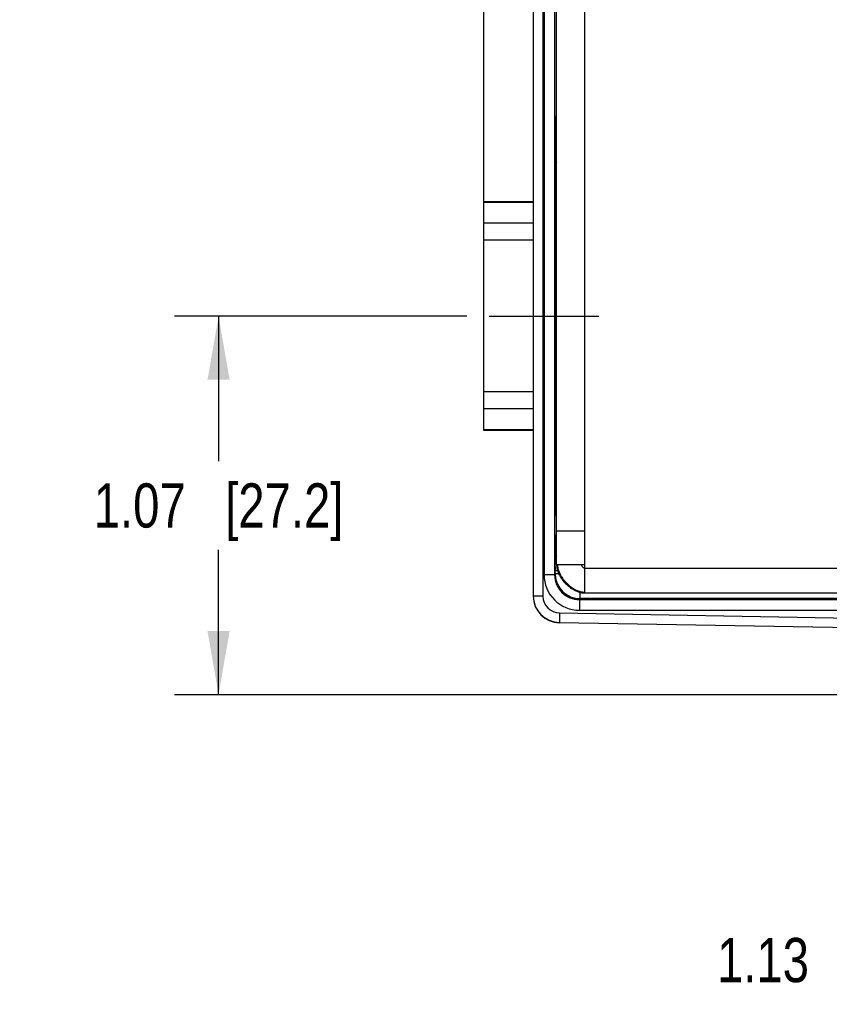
# Model space of a CAD drawing. Header units: inches. Extents: x 0 to 22, y 0 to 17.
# Tile 3 of 32: x 5.4 to 7.7, y 4.6 to 7.4. Entities that reach past the tile are written whole.
import ezdxf

# ---------------------------------------------------------------- set-up
doc = ezdxf.new("R2010")
doc.units = ezdxf.units.IN
doc.header["$LTSCALE"] = 1.21
doc.header["$MEASUREMENT"] = 0
doc.linetypes.add('CENTER', pattern=[0.6, 0.375, -0.075, 0.075, -0.075])
doc.layers.get('0').update_dxf_attribs({"linetype": 'CONTINUOUS'})
for name, color, linetype in [('02___PRT_ALL_AXES', 7, 'CONTINUOUS'), ('03___PRT_ALL_CURVES', 7, 'CONTINUOUS'), ('DIMENSIONS', 7, 'CONTINUOUS')]:
    doc.layers.add(name, color=color, linetype=linetype)
doc.styles.get("Standard").update_dxf_attribs({"font": 'txt', "width": 0.8})
doc.dimstyles.new('DIMSTYLE_1', dxfattribs={"dimtxt": 0.125, "dimasz": 0.18, "dimexe": 0.125, "dimexo": 0.0625, "dimgap": 0.0625, "dimtad": 0, "dimtih": 1, "dimtoh": 1, "dimzin": 4, "dimdsep": 46, "dimtxsty": 'STANDARD', "dimblk": '_FILLED', "dimblk1": '_FILLED', "dimblk2": '_FILLED', "dimcen": 0.09, "dimadec": 0, "dimazin": 0, "dimtp": 0.001, "dimtm": 0.001, "dimtfac": 1, "dimtofl": 0, "dimtmove": 0, "dimatfit": 3, "dimldrblk": '_FILLED', "dimfxl": 1, "dimtolj": 1, "dimtzin": 4, "dimarcsym": 0})

# ---------------------------------------------------------------- blocks, each defined once
blk = doc.blocks.new('_FILLED')
at = {"color": 0, "linetype": 'ByBlock'}
blk.add_solid([(0, 0), (-1, 0.1736), (-1, -0.1736)], dxfattribs=at)
blk = doc.blocks.new('*D1')
at = {"layer": 'DIMENSIONS', "color": 2, "linetype": 'Continuous'}
for p, q in [((8.4665, 5.542), (8.4665, 4.5824)), ((9.5946, 5.5399), (9.5946, 4.5824)), ((8.4665, 4.7074), (8.1068, 4.7074)), ((9.5946, 4.7074), (9.9546, 4.7074))]:
    blk.add_line(p, q, dxfattribs=at)
at = {"layer": 'DIMENSIONS', "color": 2, "linetype": 'Continuous', "xscale": 0.18, "yscale": 0.18, "zscale": 0.18}
blk.add_blockref('_FILLED', (8.4665, 4.7074), dxfattribs=at)
at = {"layer": 'DIMENSIONS', "color": 2, "linetype": 'Continuous', "xscale": 0.18, "yscale": 0.18, "zscale": 0.18, "rotation": 180}
blk.add_blockref('_FILLED', (9.5946, 4.7074), dxfattribs=at)
at = {"layer": 'DIMENSIONS', "color": 2, "linetype": 'Continuous', "insert": (8.0443, 4.7699), "char_height": 0.125, "width": 1.125, "attachment_point": 3, "line_spacing_factor": 0.9}
blk.add_mtext('1.13{\\Ftxt.shx;\\W1.000000;\\H0.125000; }[28.7]', dxfattribs=at)
blk = doc.blocks.new('*D2')
at = {"layer": 'DIMENSIONS', "color": 2, "linetype": 'Continuous'}
for p, q in [((6.6311, 6.5279), (5.8036, 6.5279)), ((5.9286, 6.5279), (5.9286, 6.1176)), ((5.9286, 5.4574), (5.9286, 5.8676)), ((8.785, 5.4574), (5.8036, 5.4574))]:
    blk.add_line(p, q, dxfattribs=at)
at = {"layer": 'DIMENSIONS', "color": 2, "linetype": 'Continuous', "xscale": 0.18, "yscale": 0.18, "zscale": 0.18}
for p, rotation in [((5.9286, 6.5279), 90), ((5.9286, 5.4574), 270)]:
    blk.add_blockref('_FILLED', p, dxfattribs=dict(at, rotation=rotation))
at = {"layer": 'DIMENSIONS', "color": 2, "linetype": 'Continuous', "insert": (5.9286, 6.0551), "char_height": 0.125, "width": 1.125, "attachment_point": 2, "line_spacing_factor": 0.9}
blk.add_mtext('1.07{\\Ftxt.shx;\\W1.000000;\\H0.125000; }[27.2]', dxfattribs=at)
blk = doc.blocks.new('*D11')
at = {"layer": 'DIMENSIONS', "color": 2, "linetype": 'Continuous'}
for p, q in [((6.6786, 6.8047), (6.6786, 9.8014)), ((9.8355, 8.2844), (9.8355, 9.8014)), ((6.6786, 9.6764), (7.6321, 9.6764)), ((9.8355, 9.6764), (8.8821, 9.6764))]:
    blk.add_line(p, q, dxfattribs=at)
at = {"layer": 'DIMENSIONS', "color": 2, "linetype": 'Continuous', "xscale": 0.18, "yscale": 0.18, "zscale": 0.18, "rotation": 180}
blk.add_blockref('_FILLED', (6.6786, 9.6764), dxfattribs=at)
at = {"layer": 'DIMENSIONS', "color": 2, "linetype": 'Continuous', "xscale": 0.18, "yscale": 0.18, "zscale": 0.18}
blk.add_blockref('_FILLED', (9.8355, 9.6764), dxfattribs=at)
at = {"layer": 'DIMENSIONS', "color": 2, "linetype": 'Continuous', "insert": (8.2571, 9.7389), "char_height": 0.125, "width": 1.125, "attachment_point": 2, "line_spacing_factor": 0.9}
blk.add_mtext('3.16{\\Ftxt.shx;\\W1.000000;\\H0.125000; }[80.2]', dxfattribs=at)

msp = doc.modelspace()

# ---------------------------------------------------------------- linework, layer by layer
at = {"color": 7, "linetype": 'Continuous'}
for p, q in [((6.8186, 8.6471), (6.8186, 5.7366)), ((6.8456, 8.6471), (6.8456, 5.7366)), ((6.8489, 8.5875), (6.8489, 5.7963)), ((6.8789, 8.5875), (6.8789, 5.7963)), ((6.8846, 7.076), (6.8823, 7.078)), ((6.8822, 6.9207), (6.8822, 6.9765)), ((6.8846, 6.9637), (6.8822, 6.9616)), ((6.8832, 6.9625), (6.8832, 6.9459)), ((6.8832, 6.9459), (6.8822, 6.9459)), ((6.8833, 6.9329), (6.8822, 6.9329)), ((6.8817, 6.9012), (6.8821, 6.9079)), ((6.8808, 6.2875), (6.8808, 6.7683)), ((6.8821, 6.1479), (6.8817, 6.1545)), ((6.8822, 6.0792), (6.8822, 6.1351)), ((6.8822, 6.1229), (6.8833, 6.1229)), ((6.8822, 6.1099), (6.8832, 6.1099)), ((6.8832, 6.1099), (6.8832, 6.0932)), ((6.8846, 6.092), (6.8822, 6.0941)), ((6.8846, 5.9797), (6.8823, 5.9777)), ((6.882, 5.9057), (6.8846, 5.911)), ((6.8807, 5.8578), (6.8817, 5.8597)), ((6.8817, 5.8657), (6.8817, 5.8597)), ((6.8817, 5.8657), (6.8846, 5.8657)), ((6.8817, 5.8597), (6.8844, 5.8597)), ((6.8803, 5.8192), (6.8804, 5.8284)), ((6.8804, 5.8284), (6.8804, 5.8315)), ((6.8789, 5.7963), (6.8489, 5.7963)), ((6.8789, 5.7963), (6.8803, 5.7991)), ((6.8803, 5.7991), (6.8803, 5.8078)), ((6.8876, 5.8078), (6.8803, 5.8078)), ((6.8909, 5.7991), (6.8803, 5.7991)), ((6.8456, 5.7366), (6.8186, 5.7366)), ((6.9503, 5.7473), (6.9503, 5.7291)), ((6.9489, 5.7263), (6.9503, 5.7291)), ((6.9489, 5.7263), (8.4971, 5.7263)), ((6.9489, 5.7263), (6.9489, 5.6963)), ((8.8331, 5.7291), (6.9503, 5.7291)), ((6.8928, 5.6886), (6.8923, 5.6616)), ((6.8928, 5.6886), (8.4925, 5.6607)), ((6.9489, 5.6963), (8.4971, 5.6963)), ((6.8923, 5.6616), (8.4418, 5.6346)), ((8.4418, 5.634), (6.8923, 5.6611))]:
    msp.add_line(p, q, dxfattribs=at)
at = {"color": 3, "linetype": 'Continuous'}
for p, q in [((6.9646, 5.7454), (6.9646, 8.6384)), ((6.8846, 5.8254), (6.8846, 8.5584)), ((6.8846, 5.9204), (6.9646, 5.9204)), ((6.8846, 5.8254), (6.9646, 5.8254)), ((6.8867, 5.8254), (6.8871, 5.8207)), ((6.8871, 5.8207), (6.8879, 5.8158)), ((6.9542, 5.8254), (6.9547, 5.824)), ((6.9646, 5.8154), (8.9386, 5.8154)), ((6.9644, 5.7454), (8.8596, 5.7454))]:
    msp.add_line(p, q, dxfattribs=at)
for points in [[(6.9414, 5.7503), (6.9438, 5.7494), (6.948, 5.7479), (6.9522, 5.7468), (6.9563, 5.746)], [(6.9563, 5.746), (6.9603, 5.7456), (6.9644, 5.7454)]]:
    msp.add_lwpolyline(points, dxfattribs=at)
at = {"color": 7, "linetype": 'Continuous'}
for centre, radius, start, end in [((6.9068, 5.8597), 0.0252, 180.0649, 197.9509), ((6.9067, 5.8597), 0.025, 198.0102, 208.0416), ((12.4257, 5.8079), 5.5454, 179.883, 180.0011), ((6.9489, 5.7963), 0.1, 179.9957, 269.9973), ((6.9489, 5.7963), 0.07, 179.9866, 270.0005), ((6.95, 5.7991), 0.0697, 180.0058, 182.2923), ((6.9503, 5.7991), 0.07, 182.2785, 269.9962), ((6.8936, 5.7366), 0.075, 180.0002, 268.9992), ((6.8936, 5.7361), 0.075, 180, 269), ((6.8936, 5.7366), 0.048, 179.9994, 268.9984)]:
    msp.add_arc(centre, radius, start, end, dxfattribs=at)
at = {"color": 3, "linetype": 'Continuous'}
for centre, radius, start, end in [((6.9362, 5.8254), 0.0516, 180.0171, 185.1292), ((6.9408, 5.8258), 0.0562, 185.0966, 190.0986), ((6.9649, 5.8018), 0.0544, 255.7633, 260.7632)]:
    msp.add_arc(centre, radius, start, end, dxfattribs=at)
at = {"color": 7, "linetype": 'Continuous'}
for centre, major_axis, start_param, end_param in [((6.8827, 7.0199), (0, 0.074), -0.681123, 2.196724), ((6.8833, 6.9459), (0, 0.013), -4.712389, -3.141593), ((6.882, 6.9207), (0, 0.013), -2.96706, -1.570796), ((6.8834, 6.7984), (0, 0.135), -1.168977, -0.213394), ((6.8819, 6.7683), (0, 0.135), 0.174533, 1.570796), ((6.8819, 6.2875), (0, 0.135), -4.712389, -3.316126), ((6.882, 6.1351), (0, 0.013), -1.570796, -0.174533), ((6.8833, 6.1099), (0, 0.013), 0, 1.570796), ((6.8827, 6.0359), (0, 0.074), 0.944869, 3.822716)]:
    msp.add_ellipse(centre, major_axis=major_axis, ratio=0.008727, start_param=start_param, end_param=end_param, dxfattribs=at)
for points, knots in [([(6.8817, 5.8657), (6.8817, 5.8683), (6.8817, 5.8733), (6.8817, 5.8807), (6.8817, 5.8874), (6.8818, 5.8934), (6.8818, 5.8978), (6.8819, 5.9007), (6.8819, 5.9024), (6.8819, 5.9037), (6.8819, 5.9047), (6.882, 5.9053), (6.882, 5.9056), (6.882, 5.9057)], [0, 0, 0, 0, 0.192915, 0.37861, 0.55011, 0.700938, 0.825417, 0.87627, 0.918863, 0.952805, 0.977774, 0.993547, 1, 1, 1, 1]), ([(6.8804, 5.8315), (6.8804, 5.8351), (6.8804, 5.8401), (6.8805, 5.8465), (6.8805, 5.8503), (6.8806, 5.8533), (6.8806, 5.8553), (6.8807, 5.8566), (6.8807, 5.8572), (6.8807, 5.8576), (6.8807, 5.8577), (6.8807, 5.8578)], [0, 0, 0, 0, 0.406896, 0.577664, 0.722533, 0.838949, 0.924877, 0.955932, 0.978852, 0.993548, 1, 1, 1, 1])]:
    msp.add_open_spline(points, degree=3, knots=knots, dxfattribs=at)
for points in [[(6.8846, 5.8958), (6.8829, 5.8988), (6.882, 5.9023), (6.882, 5.9057)], [(6.8846, 5.8444), (6.8821, 5.8484), (6.8807, 5.8532), (6.8807, 5.8578)]]:
    msp.add_open_spline(points, degree=3, dxfattribs=at)
at = {"color": 3, "linetype": 'Continuous'}
for points, knots in [([(6.9547, 5.824), (6.955, 5.8234), (6.9557, 5.822), (6.9565, 5.8208), (6.9569, 5.8202)], [0, 0, 0, 0, 0.485871, 1, 1, 1, 1]), ([(6.9569, 5.8202), (6.9575, 5.8196), (6.9586, 5.8183), (6.9604, 5.8168), (6.9625, 5.8157), (6.9639, 5.8154), (6.9646, 5.8154)], [0, 0, 0, 0, 0.269432, 0.53002, 0.773406, 1, 1, 1, 1]), ([(6.8855, 5.8159), (6.8867, 5.8089), (6.8905, 5.7985), (6.8981, 5.7859), (6.9051, 5.7769), (6.913, 5.7686), (6.9218, 5.7612), (6.9313, 5.755), (6.938, 5.7517), (6.9414, 5.7503)], [0, 0, 0, 0, 0.238606, 0.364138, 0.492244, 0.621442, 0.750126, 0.876747, 1, 1, 1, 1]), ([(6.8879, 5.8158), (6.8886, 5.8128), (6.8904, 5.8067), (6.8943, 5.7979), (6.8993, 5.7893), (6.9053, 5.7811), (6.9121, 5.7734), (6.9196, 5.7664), (6.9276, 5.7602), (6.9333, 5.7567), (6.9362, 5.7552)], [0, 0, 0, 0, 0.115812, 0.236775, 0.361965, 0.490055, 0.619497, 0.748665, 0.875972, 1, 1, 1, 1]), ([(6.9362, 5.7552), (6.9374, 5.7545), (6.9424, 5.752), (6.9476, 5.7501), (6.9516, 5.7491)], [0, 0, 0, 0, 0.257068, 1, 1, 1, 1]), ([(6.9562, 5.7481), (6.9569, 5.748), (6.9597, 5.7476), (6.9625, 5.7475), (6.9646, 5.7475)], [0, 0, 0, 0, 0.253291, 1, 1, 1, 1])]:
    msp.add_open_spline(points, degree=3, knots=knots, dxfattribs=at)
at = {"layer": '02___PRT_ALL_AXES', "color": 7, "linetype": 'Continuous'}
for p, q in [((6.6786, 6.2045), (6.6786, 6.8512)), ((6.8186, 6.8512), (6.6786, 6.8512)), ((6.8186, 6.8494), (6.6786, 6.8494)), ((6.8846, 6.8512), (6.881, 6.8512)), ((6.8846, 6.8494), (6.881, 6.8494)), ((6.8186, 6.7904), (6.6786, 6.7904)), ((6.8846, 6.7904), (6.8808, 6.7904)), ((6.8186, 6.7422), (6.6786, 6.7422)), ((6.8846, 6.7422), (6.8808, 6.7422)), ((6.8186, 6.3135), (6.6786, 6.3135)), ((6.8846, 6.3135), (6.8808, 6.3135)), ((6.8186, 6.2654), (6.6786, 6.2654)), ((6.8846, 6.2654), (6.8808, 6.2654)), ((6.8186, 6.2064), (6.6786, 6.2064)), ((6.8186, 6.2045), (6.6786, 6.2045)), ((6.8846, 6.2064), (6.881, 6.2064)), ((6.8846, 6.2045), (6.881, 6.2045))]:
    msp.add_line(p, q, dxfattribs=at)
at = {"layer": '02___PRT_ALL_AXES', "color": 7, "linetype": 'CENTER'}
msp.add_line((6.6936, 6.5279), (7.0036, 6.5279), dxfattribs=at)
at = {"layer": '03___PRT_ALL_CURVES', "color": 40, "linetype": 'Continuous'}
for p in [(6.8846, 5.8254), (6.9646, 5.7454)]:
    msp.add_line(p, (6.9646, 5.8254), dxfattribs=at)

# ---------------------------------------------------------------- dimensions: what is measured, and where the dimension line sits
at = {"layer": 'DIMENSIONS', "color": 2, "linetype": 'Continuous'}
dim = msp.add_linear_dim(base=(9.8355, 9.6764), p1=(6.6786, 6.7422), p2=(9.8355, 8.2219), dimstyle='DIMSTYLE_1', dxfattribs=at)
dim.commit()
dim.dimension.update_dxf_attribs({"geometry": '*D11', "text_midpoint": (8.2571, 9.6764), "dimtype": 160})
for base, p1, p2, angle, picture, middle in [((5.9286, 5.4574), (6.6936, 6.5279), (8.8475, 5.4574), 270, '*D2', (5.9286, 5.9926)), ((8.4665, 4.7074), (9.5946, 5.6024), (8.4665, 5.6045), 180, '*D1', (7.4818, 4.7074))]:
    dim = msp.add_linear_dim(base=base, p1=p1, p2=p2, angle=angle, dimstyle='DIMSTYLE_1', dxfattribs=at)
    dim.commit()
    dim.dimension.update_dxf_attribs({"geometry": picture, "text_midpoint": middle, "dimtype": 160})

doc.saveas('drawing.dxf')
